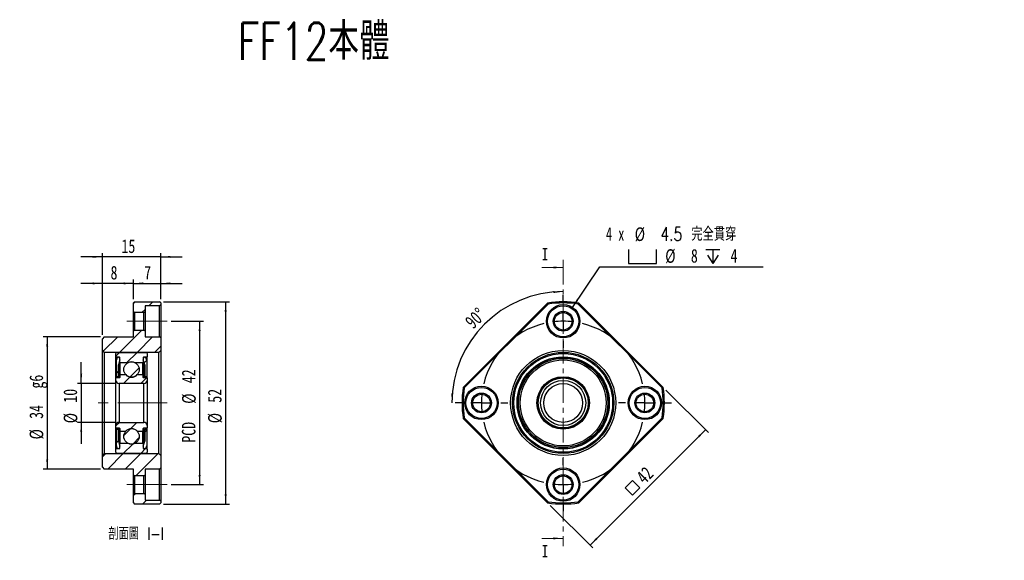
# Model space of a CAD drawing. Header units: millimetres. Extents: x 61 to 314, y 52 to 191.
import ezdxf

# ---------------------------------------------------------------- set-up
doc = ezdxf.new("R2010")
doc.units = ezdxf.units.MM
doc.linetypes.add('CENTER', pattern=[10.16, 6.35, -1.27, 1.27, -1.27])
doc.linetypes.add('CENTERX2', pattern=[20.32, 12.7, -2.54, 2.54, -2.54])
doc.layers.add('FORMAT', color=7, linetype='Continuous')
doc.styles.add('SLDTEXTSTYLE0', font='TXT', dxfattribs={"width": 0.75, "bigfont": 'bigfont'})
doc.styles.add('SLDTEXTSTYLE1', font='TXT', dxfattribs={"width": 0.75})
doc.styles.add('SLDTEXTSTYLE2', font='TXT', dxfattribs={"width": 0.666667})
doc.dimstyles.new('SLDDIMSTYLE0', dxfattribs={"dimtxt": 3.5, "dimasz": 2.5, "dimexe": 0, "dimexo": 0.0625, "dimgap": 0.875, "dimtad": 1, "dimdec": 4, "dimzin": 12, "dimdsep": 46, "dimtxsty": 'SLDTEXTSTYLE1', "dimsah": 1, "dimcen": 0.09, "dimazin": 3, "dimtfac": 1, "dimtofl": 0, "dimtmove": 0, "dimatfit": 3, "dimfxl": 1, "dimfrac": 2, "dimtolj": 1, "dimtzin": 12, "dimarcsym": 0})
doc.dimstyles.new('SLDDIMSTYLE1', dxfattribs={"dimtxt": 3.5, "dimasz": 2.5, "dimexe": 0, "dimexo": 0.0625, "dimgap": 0.875, "dimtad": 1, "dimrnd": 1e-09, "dimzin": 12, "dimdsep": 46, "dimtxsty": 'SLDTEXTSTYLE1', "dimsah": 1, "dimcen": 0.09, "dimadec": 0, "dimazin": 3, "dimtfac": 1, "dimtofl": 0, "dimtmove": 0, "dimatfit": 3, "dimfxl": 1, "dimfrac": 2, "dimtolj": 1, "dimtzin": 12, "dimarcsym": 0})
doc.dimstyles.new('SLDDIMSTYLE2', dxfattribs={"dimtxt": 3.5, "dimasz": 2.5, "dimexe": 0, "dimexo": 0.0625, "dimgap": 0.875, "dimtad": 0, "dimtih": 1, "dimtoh": 1, "dimdec": 1, "dimrnd": 1e-09, "dimzin": 12, "dimdsep": 46, "dimtxsty": 'SLDTEXTSTYLE1', "dimsah": 1, "dimcen": 0, "dimadec": 0, "dimazin": 3, "dimtfac": 1, "dimtofl": 0, "dimtmove": 0, "dimatfit": 3, "dimfxl": 1, "dimfrac": 2, "dimtolj": 1, "dimtzin": 12, "dimarcsym": 0})
doc.dimstyles.new('SLDDIMSTYLE3', dxfattribs={"dimtxt": 3.5, "dimasz": 2.5, "dimexe": 0, "dimexo": 0.0625, "dimgap": 0.875, "dimtad": 1, "dimrnd": 1e-09, "dimzin": 12, "dimdsep": 46, "dimtxsty": 'SLDTEXTSTYLE1', "dimsah": 1, "dimcen": 0.09, "dimadec": 0, "dimazin": 3, "dimtfac": 1, "dimtmove": 0, "dimatfit": 0, "dimfxl": 1, "dimfrac": 2, "dimtolj": 1, "dimtzin": 12, "dimarcsym": 0})

# ---------------------------------------------------------------- blocks, each defined once
blk = doc.blocks.new('_D')
at = {"layer": 'FORMAT', "color": 7}
blk.add_arc((201.03, 91.98), 28.62, 90, 180, dxfattribs=at)
for points in [[(201.03, 120.59), (198.52, 120.73), (198.54, 120.24)], [(172.41, 91.98), (172.77, 94.47), (172.27, 94.49)]]:
    blk.add_solid(points, dxfattribs=at)
at = {"layer": 'FORMAT', "color": 7, "insert": (175.46, 113.33), "char_height": 3.5, "attachment_point": 1, "rotation": 44.0676, "style": 'SLDTEXTSTYLE1'}
blk.add_mtext('90°', dxfattribs=at)
blk = doc.blocks.new('SW_SYMBOL_MOD_BOX')
at = {"layer": 'FORMAT', "color": 0}
for p, q in [((200, 200), (200, 800)), ((200, 800), (800, 800)), ((800, 800), (800, 200)), ((200, 200), (800, 200))]:
    blk.add_line(p, q, dxfattribs=at)
blk = doc.blocks.new('_D_1')
at = {"layer": 'FORMAT', "color": 7}
for p, q in [((227.42, 95.28), (238.33, 84.38)), ((237.62, 85.08), (207.92, 55.39)), ((197.72, 65.58), (208.63, 54.68))]:
    blk.add_line(p, q, dxfattribs=at)
for points in [[(237.62, 85.08), (235.67, 83.49), (236.03, 83.14)], [(207.92, 55.39), (209.86, 56.98), (209.51, 57.33)]]:
    blk.add_solid(points, dxfattribs=at)
at = {"layer": 'FORMAT', "color": 7, "xscale": 0.0044707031, "yscale": 0.0044707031, "zscale": 0.0044707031, "rotation": 45}
blk.add_blockref('SW_SYMBOL_MOD_BOX', (218.83, 66.98), dxfattribs=at)
at = {"layer": 'FORMAT', "color": 7, "insert": (219.48, 73.4), "char_height": 3.5, "attachment_point": 1, "rotation": 45, "style": 'SLDTEXTSTYLE1'}
blk.add_mtext('42', dxfattribs=at)
blk = doc.blocks.new('SW_SYMBOL_HOLE_SPOT')
at = {"layer": 'FORMAT', "color": 0}
for p, q in [((0, 875), (0, 75)), ((1600, 75), (1600, 875)), ((0, 75), (1600, 75))]:
    blk.add_line(p, q, dxfattribs=at)
blk = doc.blocks.new('SW_SYMBOL_HOLE_DEPTH')
at = {"layer": 'FORMAT', "color": 0}
for p, q in [((0, 875), (800, 875)), ((400, 875), (400, 75)), ((100, 555), (400, 75)), ((700, 555), (400, 75))]:
    blk.add_line(p, q, dxfattribs=at)
blk = doc.blocks.new('_D_2')
at = {"layer": 'FORMAT'}
for p, q in [((203.25, 116.3), (210.41, 127)), ((210.41, 127), (252.41, 127))]:
    blk.add_line(p, q, dxfattribs=at)
blk.add_solid([(203.25, 116.3), (204.85, 118.24), (204.43, 118.52)], dxfattribs=at)
at = {"layer": 'FORMAT', "xscale": 0.0044707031, "yscale": 0.0044707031, "zscale": 0.0044707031}
for name, p in [('SW_SYMBOL_HOLE_SPOT', (217.82, 127.48)), ('SW_SYMBOL_HOLE_DEPTH', (237.71, 127.48))]:
    blk.add_blockref(name, p, dxfattribs=at)
at = {"layer": 'FORMAT', "char_height": 3.5, "attachment_point": 1}
for s, insert, style in [('4 x', (212, 137.17), 'SLDTEXTSTYLE2'), ('%%c', (219.41, 137.12), 'SLDTEXTSTYLE1'), ('4.5 \\M+18AAE\\M+19153\\M+18AD1\\M+190FA', (226, 137.17), 'SLDTEXTSTYLE0'), ('%%c', (227.26, 131.51), 'SLDTEXTSTYLE1'), ('8', (233.85, 131.56), 'SLDTEXTSTYLE1'), ('4', (244.03, 131.56), 'SLDTEXTSTYLE1')]:
    blk.add_mtext(s, dxfattribs=dict(at, insert=insert, style=style))
blk = doc.blocks.new('SW_CENTERMARKSYMBOL_0')
at = {"layer": 'FORMAT', "color": 0}
for p, q in [((-21, 26), (-21, 27.8)), ((-21, 21), (-21, 23.5)), ((-21, 21), (-21, 18.5)), ((-21, 16), (-21, 14.2)), ((-47, 0), (-48.8, 0)), ((-42, 0), (-44.5, 0)), ((-42, 0), (-39.5, 0)), ((-37, 0), (-35.2, 0)), ((-5, 0), (-6.8, 0)), ((0, 0), (-2.5, 0)), ((0, 0), (2.5, 0)), ((5, 0), (6.8, 0)), ((-21, -16), (-21, -14.2)), ((-21, -21), (-21, -18.5)), ((-21, -21), (-21, -23.5)), ((-21, -26), (-21, -27.8))]:
    blk.add_line(p, q, dxfattribs=at)
for start, end in [(103.6419, 166.3581), (90, 96.8209), (83.1791, 90), (13.6419, 76.3581), (173.1791, 180), (180, 186.8209), (0, 6.8209), (353.1791, 0), (193.6419, 256.3581), (283.6419, 346.3581), (263.1791, 270), (270, 276.8209)]:
    blk.add_arc((-21, 0), 21, start, end, dxfattribs=at)
blk = doc.blocks.new('_D_3')
at = {"layer": 'FORMAT', "color": 7}
for p, q in [((77.16, 96.98), (77.16, 102.48)), ((85.89, 96.98), (76.16, 96.98)), ((77.16, 96.98), (77.16, 86.98)), ((85.89, 86.98), (76.16, 86.98)), ((77.16, 86.98), (77.16, 81.48))]:
    blk.add_line(p, q, dxfattribs=at)
for points in [[(77.16, 96.98), (77.41, 99.48), (76.91, 99.48)], [(77.16, 86.98), (76.91, 84.48), (77.41, 84.48)]]:
    blk.add_solid(points, dxfattribs=at)
at = {"layer": 'FORMAT', "color": 7, "char_height": 3.5, "attachment_point": 1, "rotation": 90, "style": 'SLDTEXTSTYLE1'}
for s, insert in [('10', (72.59, 92.03)), ('%%c', (72.65, 86.75))]:
    blk.add_mtext(s, dxfattribs=dict(at, insert=insert))
blk = doc.blocks.new('_D_4')
at = {"layer": 'FORMAT', "color": 7}
for p, q in [((82.09, 108.98), (67.42, 108.98)), ((68.42, 108.98), (68.42, 74.98)), ((82.09, 74.98), (67.42, 74.98))]:
    blk.add_line(p, q, dxfattribs=at)
for points in [[(68.42, 108.98), (68.17, 106.48), (68.67, 106.48)], [(68.42, 74.98), (68.67, 77.48), (68.17, 77.48)]]:
    blk.add_solid(points, dxfattribs=at)
at = {"layer": 'FORMAT', "color": 7, "char_height": 3.5, "attachment_point": 1, "rotation": 90, "style": 'SLDTEXTSTYLE1'}
for s, insert in [('g6', (63.85, 95.67)), ('34', (63.85, 87.88)), ('%%c', (63.9, 82.6))]:
    blk.add_mtext(s, dxfattribs=dict(at, insert=insert))
blk = doc.blocks.new('_D_5')
at = {"layer": 'FORMAT', "color": 7}
for p, q in [((90.59, 122.72), (85.09, 122.72)), ((90.59, 118.68), (90.59, 123.72)), ((90.59, 122.72), (97.59, 122.72)), ((97.59, 118.68), (97.59, 123.72)), ((97.59, 122.72), (103.09, 122.72))]:
    blk.add_line(p, q, dxfattribs=at)
for points in [[(90.59, 122.72), (88.09, 122.97), (88.09, 122.47)], [(97.59, 122.72), (100.09, 122.47), (100.09, 122.97)]]:
    blk.add_solid(points, dxfattribs=at)
at = {"layer": 'FORMAT', "color": 7, "insert": (93.34, 127.23), "char_height": 3.5, "attachment_point": 1, "style": 'SLDTEXTSTYLE1'}
blk.add_mtext('7', dxfattribs=at)
blk = doc.blocks.new('_D_6')
at = {"layer": 'FORMAT', "color": 7}
for p, q in [((82.59, 122.72), (77.09, 122.72)), ((82.59, 109.48), (82.59, 123.72)), ((90.59, 122.72), (82.59, 122.72)), ((90.59, 118.68), (90.59, 123.72)), ((90.59, 122.72), (96.09, 122.72))]:
    blk.add_line(p, q, dxfattribs=at)
for points in [[(82.59, 122.72), (80.09, 122.97), (80.09, 122.47)], [(90.59, 122.72), (93.09, 122.47), (93.09, 122.97)]]:
    blk.add_solid(points, dxfattribs=at)
at = {"layer": 'FORMAT', "color": 7, "insert": (84.69, 127.23), "char_height": 3.5, "attachment_point": 1, "style": 'SLDTEXTSTYLE1'}
blk.add_mtext('8', dxfattribs=at)
blk = doc.blocks.new('_D_7')
at = {"layer": 'FORMAT', "color": 7}
for p, q in [((82.59, 129.53), (77.09, 129.53)), ((82.59, 109.48), (82.59, 130.53)), ((97.59, 129.53), (82.59, 129.53)), ((97.59, 118.68), (97.59, 130.53)), ((97.59, 129.53), (103.09, 129.53))]:
    blk.add_line(p, q, dxfattribs=at)
for points in [[(82.59, 129.53), (80.09, 129.78), (80.09, 129.28)], [(97.59, 129.53), (100.09, 129.28), (100.09, 129.78)]]:
    blk.add_solid(points, dxfattribs=at)
at = {"layer": 'FORMAT', "color": 7, "insert": (87.5, 134.04), "char_height": 3.5, "attachment_point": 1, "style": 'SLDTEXTSTYLE1'}
blk.add_mtext('15', dxfattribs=at)
blk = doc.blocks.new('_D_8')
at = {"layer": 'FORMAT', "color": 7}
for p, q in [((100.29, 112.98), (108.59, 112.98)), ((107.59, 112.98), (107.59, 70.98)), ((100.29, 70.98), (108.59, 70.98))]:
    blk.add_line(p, q, dxfattribs=at)
for points in [[(107.59, 112.98), (107.34, 110.48), (107.84, 110.48)], [(107.59, 70.98), (107.84, 73.48), (107.34, 73.48)]]:
    blk.add_solid(points, dxfattribs=at)
at = {"layer": 'FORMAT', "color": 7, "char_height": 3.5, "attachment_point": 1, "rotation": 90, "style": 'SLDTEXTSTYLE1'}
for s, insert in [('42', (103.02, 97.04)), ('%%c', (103.07, 91.76)), ('PCD', (103.02, 81.74))]:
    blk.add_mtext(s, dxfattribs=dict(at, insert=insert))
blk = doc.blocks.new('_D_9')
at = {"layer": 'FORMAT', "color": 7}
for p, q in [((98.29, 117.98), (115.28, 117.98)), ((114.28, 117.98), (114.28, 65.98)), ((98.29, 65.98), (115.28, 65.98))]:
    blk.add_line(p, q, dxfattribs=at)
for points in [[(114.28, 117.98), (114.03, 115.48), (114.53, 115.48)], [(114.28, 65.98), (114.53, 68.48), (114.03, 68.48)]]:
    blk.add_solid(points, dxfattribs=at)
at = {"layer": 'FORMAT', "color": 7, "char_height": 3.5, "attachment_point": 1, "rotation": 90, "style": 'SLDTEXTSTYLE1'}
for s, insert in [('52', (109.71, 92.03)), ('%%c', (109.76, 86.75))]:
    blk.add_mtext(s, dxfattribs=dict(at, insert=insert))

msp = doc.modelspace()

# ---------------------------------------------------------------- hatches: boundary and pattern name
at = {"linetype": 'Continuous', "lineweight": 18}
h = msp.add_hatch(dxfattribs=at)
h.set_pattern_fill('ANSI31', style=0)
h.paths.add_polyline_path([(93.58571, 116.97841), (97.28571, 116.97841), (97.58571, 117.27841), (97.58571, 117.67841), (97.28571, 117.97841), (90.88571, 117.97841), (90.58571, 117.67841), (90.58571, 115.52841), (90.88571, 115.22841), (93.28571, 115.22841), (93.58571, 115.52841)], flags=0)
h = msp.add_hatch(dxfattribs=at)
h.set_pattern_fill('ANSI31', style=0)
h.paths.add_polyline_path([(83.08571, 104.97841), (97.08571, 104.97841), (97.58571, 105.47841), (97.58571, 108.67841), (97.28571, 108.97841), (93.58571, 108.97841), (93.58571, 110.42841), (93.28571, 110.72841), (90.88571, 110.72841), (90.58571, 110.42841), (90.58571, 108.97841), (83.08571, 108.97841), (82.58571, 108.47841), (82.58571, 105.47841)], flags=0)
h = msp.add_hatch(dxfattribs=at)
h.set_pattern_fill('ANSI31', style=0)
edge = h.paths.add_edge_path(flags=0)
edge.add_line((93.78571, 104.97841), (86.38571, 104.97841))
edge.add_arc((86.38571, 104.67841), 0.3, 90, 180)
edge.add_line((86.08571, 104.67841), (86.08571, 103.82841))
edge.add_arc((86.18571, 103.82841), 0.1, 180, 270)
edge.add_line((86.18571, 103.72841), (86.98571, 103.72841))
edge.add_arc((86.98571, 103.62841), 0.1, 0, 90, ccw=False)
edge.add_line((87.08571, 103.62841), (87.08571, 102.40341))
edge.add_arc((87.18571, 102.40341), 0.1, 180, 270)
edge.add_line((87.18571, 102.30341), (89.07874, 102.30341))
edge.add_arc((89.07874, 102.40341), 0.1, 270, 298.888416)
edge.add_arc((90.08571, 100.57841), 1.98438, 61.111584, 118.888416, ccw=False)
edge.add_arc((91.09268, 102.40341), 0.1, 241.111584, 270)
edge.add_line((91.09268, 102.30341), (92.98571, 102.30341))
edge.add_arc((92.98571, 102.40341), 0.1, 270, 360)
edge.add_line((93.08571, 102.40341), (93.08571, 103.62841))
edge.add_arc((93.18571, 103.62841), 0.1, 90, 180, ccw=False)
edge.add_line((93.18571, 103.72841), (93.98571, 103.72841))
edge.add_arc((93.98571, 103.82841), 0.1, 270, 360)
edge.add_line((94.08571, 103.82841), (94.08571, 104.67841))
edge.add_arc((93.78571, 104.67841), 0.3, 0, 90)
h = msp.add_hatch(dxfattribs=at)
h.set_pattern_fill('ANSI31', style=0)
edge = h.paths.add_edge_path(flags=0)
edge.add_arc((86.98571, 101.68728), 0.3, 164.3877143, 180, ccw=False)
edge.add_line((86.69678, 101.76802), (87.06726, 103.09385))
edge.add_arc((86.58571, 103.22841), 0.5, 344.3877143, 450)
edge.add_line((86.58571, 103.72841), (86.33571, 103.72841))
edge.add_arc((86.33571, 103.57841), 0.15, 90, 302.5789704)
edge.add_arc((86.68571, 103.03069), 0.5, 122.5789704, 180)
edge.add_line((86.18571, 103.03069), (86.18571, 98.71341))
edge.add_line((86.18571, 98.71341), (86.68571, 98.71341))
edge.add_line((86.68571, 98.71341), (86.68571, 101.68728))
h = msp.add_hatch(dxfattribs=at)
h.set_pattern_fill('ANSI31', style=0)
edge = h.paths.add_edge_path(flags=0)
edge.add_arc((90.08571, 100.57841), 1.98438, 0, 360)
h = msp.add_hatch(dxfattribs=at)
h.set_pattern_fill('ANSI31', style=0)
edge = h.paths.add_edge_path(flags=0)
edge.add_arc((93.18571, 101.68728), 0.3, 0, 15.6122857, ccw=False)
edge.add_line((93.48571, 101.68728), (93.48571, 98.71341))
edge.add_line((93.48571, 98.71341), (93.98571, 98.71341))
edge.add_line((93.98571, 98.71341), (93.98571, 103.03069))
edge.add_arc((93.48571, 103.03069), 0.5, 0, 57.4210296)
edge.add_arc((93.83571, 103.57841), 0.15, 237.4210296, 450)
edge.add_line((93.83571, 103.72841), (93.58571, 103.72841))
edge.add_arc((93.58571, 103.22841), 0.5, 90, 195.6122857)
edge.add_line((93.10416, 103.09385), (93.47464, 101.76802))
h = msp.add_hatch(dxfattribs=at)
h.set_pattern_fill('ANSI31', style=0)
edge = h.paths.add_edge_path(flags=0)
edge.add_arc((86.18571, 98.40341), 0.1, 90, 180)
edge.add_line((86.08571, 98.40341), (86.08571, 97.77841))
edge.add_arc((86.88571, 97.77841), 0.8, 180, 270)
edge.add_line((86.88571, 96.97841), (93.28571, 96.97841))
edge.add_arc((93.28571, 97.77841), 0.8, 270, 360)
edge.add_line((94.08571, 97.77841), (94.08571, 98.40341))
edge.add_arc((93.98571, 98.40341), 0.1, 0, 90)
edge.add_line((93.98571, 98.50341), (93.13571, 98.50341))
edge.add_arc((93.13571, 98.60341), 0.1, 180, 270, ccw=False)
edge.add_line((93.03571, 98.60341), (93.03571, 99.20341))
edge.add_arc((92.93571, 99.20341), 0.1, 0, 90)
edge.add_line((92.93571, 99.30341), (91.65223, 99.30341))
edge.add_arc((91.65223, 99.20341), 0.1, 90, 138.7252775)
edge.add_arc((90.08571, 100.57841), 1.98438, 221.2747225, 318.7252775, ccw=False)
edge.add_arc((88.51919, 99.20341), 0.1, 41.2747225, 90)
edge.add_line((88.51919, 99.30341), (87.23571, 99.30341))
edge.add_arc((87.23571, 99.20341), 0.1, 90, 180)
edge.add_line((87.13571, 99.20341), (87.13571, 98.60341))
edge.add_arc((87.03571, 98.60341), 0.1, 270, 360, ccw=False)
edge.add_line((87.03571, 98.50341), (86.18571, 98.50341))
h = msp.add_hatch(dxfattribs=at)
h.set_pattern_fill('ANSI31', style=0)
edge = h.paths.add_edge_path(flags=0)
edge.add_arc((86.18571, 85.55341), 0.1, 180, 270)
edge.add_line((86.18571, 85.45341), (87.03571, 85.45341))
edge.add_arc((87.03571, 85.35341), 0.1, 0, 90, ccw=False)
edge.add_line((87.13571, 85.35341), (87.13571, 84.75341))
edge.add_arc((87.23571, 84.75341), 0.1, 180, 270)
edge.add_line((87.23571, 84.65341), (88.51919, 84.65341))
edge.add_arc((88.51919, 84.75341), 0.1, 270, 318.7252775)
edge.add_arc((90.08571, 83.37841), 1.98438, 41.2747225, 138.7252775, ccw=False)
edge.add_arc((91.65223, 84.75341), 0.1, 221.2747225, 270)
edge.add_line((91.65223, 84.65341), (92.93571, 84.65341))
edge.add_arc((92.93571, 84.75341), 0.1, 270, 360)
edge.add_line((93.03571, 84.75341), (93.03571, 85.35341))
edge.add_arc((93.13571, 85.35341), 0.1, 90, 180, ccw=False)
edge.add_line((93.13571, 85.45341), (93.98571, 85.45341))
edge.add_arc((93.98571, 85.55341), 0.1, 270, 360)
edge.add_line((94.08571, 85.55341), (94.08571, 86.17841))
edge.add_arc((93.28571, 86.17841), 0.8, 0, 90)
edge.add_line((93.28571, 86.97841), (86.88571, 86.97841))
edge.add_arc((86.88571, 86.17841), 0.8, 90, 180)
edge.add_line((86.08571, 86.17841), (86.08571, 85.55341))
h = msp.add_hatch(dxfattribs=at)
h.set_pattern_fill('ANSI31', style=0)
edge = h.paths.add_edge_path(flags=0)
edge.add_arc((86.98571, 82.26954), 0.3, 180, 195.6122857, ccw=False)
edge.add_line((86.68571, 82.26954), (86.68571, 85.24341))
edge.add_line((86.68571, 85.24341), (86.18571, 85.24341))
edge.add_line((86.18571, 85.24341), (86.18571, 80.92613))
edge.add_arc((86.68571, 80.92613), 0.5, 180, 237.4210296)
edge.add_arc((86.33571, 80.37841), 0.15, 57.4210296, 270)
edge.add_line((86.33571, 80.22841), (86.58571, 80.22841))
edge.add_arc((86.58571, 80.72841), 0.5, 270, 375.6122857)
edge.add_line((87.06726, 80.86297), (86.69678, 82.1888))
h = msp.add_hatch(dxfattribs=at)
h.set_pattern_fill('ANSI31', style=0)
edge = h.paths.add_edge_path(flags=0)
edge.add_arc((90.08571, 83.37841), 1.98438, 0, 360)
h = msp.add_hatch(dxfattribs=at)
h.set_pattern_fill('ANSI31', style=0)
edge = h.paths.add_edge_path(flags=0)
edge.add_arc((93.18571, 82.26954), 0.3, -15.6122857, 0, ccw=False)
edge.add_line((93.47464, 82.1888), (93.10416, 80.86297))
edge.add_arc((93.58571, 80.72841), 0.5, 164.3877143, 270)
edge.add_line((93.58571, 80.22841), (93.83571, 80.22841))
edge.add_arc((93.83571, 80.37841), 0.15, 270, 482.5789704)
edge.add_arc((93.48571, 80.92613), 0.5, 302.5789704, 360)
edge.add_line((93.98571, 80.92613), (93.98571, 85.24341))
edge.add_line((93.98571, 85.24341), (93.48571, 85.24341))
edge.add_line((93.48571, 85.24341), (93.48571, 82.26954))
h = msp.add_hatch(dxfattribs=at)
h.set_pattern_fill('ANSI31', style=0)
edge = h.paths.add_edge_path(flags=0)
edge.add_line((86.08571, 80.12841), (86.08571, 79.27841))
edge.add_arc((86.38571, 79.27841), 0.3, 180, 270)
edge.add_line((86.38571, 78.97841), (93.78571, 78.97841))
edge.add_arc((93.78571, 79.27841), 0.3, 270, 360)
edge.add_line((94.08571, 79.27841), (94.08571, 80.12841))
edge.add_arc((93.98571, 80.12841), 0.1, 0, 90)
edge.add_line((93.98571, 80.22841), (93.18571, 80.22841))
edge.add_arc((93.18571, 80.32841), 0.1, 180, 270, ccw=False)
edge.add_line((93.08571, 80.32841), (93.08571, 81.55341))
edge.add_arc((92.98571, 81.55341), 0.1, 0, 90)
edge.add_line((92.98571, 81.65341), (91.09268, 81.65341))
edge.add_arc((91.09268, 81.55341), 0.1, 90, 118.888416)
edge.add_arc((90.08571, 83.37841), 1.98438, 241.111584, 298.888416, ccw=False)
edge.add_arc((89.07874, 81.55341), 0.1, 61.111584, 90)
edge.add_line((89.07874, 81.65341), (87.18571, 81.65341))
edge.add_arc((87.18571, 81.55341), 0.1, 90, 180)
edge.add_line((87.08571, 81.55341), (87.08571, 80.32841))
edge.add_arc((86.98571, 80.32841), 0.1, 270, 360, ccw=False)
edge.add_line((86.98571, 80.22841), (86.18571, 80.22841))
edge.add_arc((86.18571, 80.12841), 0.1, 90, 180)
h = msp.add_hatch(dxfattribs=at)
h.set_pattern_fill('ANSI31', style=0)
h.paths.add_polyline_path([(97.58571, 75.27841), (97.58571, 78.47841), (97.08571, 78.97841), (83.08571, 78.97841), (82.58571, 78.47841), (82.58571, 75.47841), (83.08571, 74.97841), (90.58571, 74.97841), (90.58571, 73.52841), (90.88571, 73.22841), (93.28571, 73.22841), (93.58571, 73.52841), (93.58571, 74.97841), (97.28571, 74.97841)], flags=0)
h = msp.add_hatch(dxfattribs=at)
h.set_pattern_fill('ANSI31', style=0)
h.paths.add_polyline_path([(97.58571, 66.27841), (97.58571, 66.67841), (97.28571, 66.97841), (93.58571, 66.97841), (93.58571, 68.42841), (93.28571, 68.72841), (90.88571, 68.72841), (90.58571, 68.42841), (90.58571, 66.27841), (90.88571, 65.97841), (97.28571, 65.97841)], flags=0)

# ---------------------------------------------------------------- linework, layer by layer
at = {"color": 7, "linetype": 'Continuous', "lineweight": 18}
for p, q in [((195.52555, 126.80453), (201.02555, 126.80453)), ((195.52555, 57.15229), (201.02555, 57.15229))]:
    msp.add_line(p, q, dxfattribs=at)
at = {"color": 7, "linetype": 'CENTER', "lineweight": 18}
msp.add_line((201.02555, 128.80453), (201.02555, 55.15229), dxfattribs=at)
at = {"color": 7, "linetype": 'Continuous', "lineweight": 25}
for p, q in [((90.88571, 117.97841), (90.58571, 117.67841)), ((90.58571, 115.52841), (90.58571, 117.67841)), ((90.88571, 117.97841), (97.28571, 117.97841)), ((97.28571, 116.97841), (93.58571, 116.97841)), ((93.58571, 116.97841), (93.58571, 115.52841)), ((97.58571, 117.67841), (97.28571, 117.97841)), ((97.28571, 116.97841), (97.58571, 117.27841)), ((97.28571, 108.97841), (97.28571, 116.97841)), ((97.58571, 117.67841), (97.58571, 117.27841)), ((97.58571, 117.27841), (97.58571, 108.67841)), ((175.33657, 95.98791), (197.01605, 117.6674)), ((197.15877, 117.38585), (175.61811, 95.84519)), ((197.01605, 117.6674), (197.15877, 117.38585)), ((204.89233, 117.38585), (205.03505, 117.6674)), ((226.43299, 95.84519), (204.89233, 117.38585)), ((205.03505, 117.6674), (226.71454, 95.98791)), ((90.58571, 115.52841), (90.88571, 115.22841)), ((90.58571, 110.42841), (90.58571, 115.52841)), ((90.88571, 115.22841), (90.88571, 110.72841)), ((93.28571, 115.22841), (90.88571, 115.22841)), ((93.28571, 115.22841), (93.58571, 115.52841)), ((93.28571, 110.72841), (93.28571, 115.22841)), ((93.58571, 115.52841), (93.58571, 110.42841)), ((83.08571, 108.97841), (82.58571, 108.47841)), ((83.08571, 108.97841), (90.58571, 108.97841)), ((90.88571, 110.72841), (90.58571, 110.42841)), ((90.58571, 108.97841), (90.58571, 110.42841)), ((90.88571, 110.72841), (93.28571, 110.72841)), ((93.58571, 110.42841), (93.28571, 110.72841)), ((93.58571, 110.42841), (93.58571, 108.97841)), ((93.58571, 108.97841), (97.28571, 108.97841)), ((97.58571, 108.67841), (97.28571, 108.97841)), ((82.58571, 105.47841), (82.58571, 108.47841)), ((97.58571, 108.67841), (97.58571, 105.47841)), ((82.58571, 105.47841), (83.08571, 104.97841)), ((82.58571, 78.47841), (82.58571, 105.47841)), ((83.08571, 104.97841), (83.08571, 78.97841)), ((97.08571, 104.97841), (83.08571, 104.97841)), ((86.08571, 103.82841), (86.08571, 104.67841)), ((86.08571, 98.40341), (86.08571, 103.82841)), ((86.38571, 104.97841), (93.78571, 104.97841)), ((94.08571, 104.67841), (94.08571, 103.82841)), ((94.08571, 98.40341), (94.08571, 103.82841)), ((97.08571, 104.97841), (97.58571, 105.47841)), ((97.08571, 78.97841), (97.08571, 104.97841)), ((97.58571, 105.47841), (97.58571, 78.47841)), ((86.98571, 103.72841), (86.18571, 103.72841)), ((86.18571, 103.57841), (86.18571, 103.03069)), ((86.18571, 98.71341), (86.18571, 103.03069)), ((86.33571, 103.72841), (86.58571, 103.72841)), ((86.68571, 101.68728), (86.68571, 98.71341)), ((87.06726, 103.09385), (86.69678, 101.76802)), ((87.08571, 102.40341), (87.08571, 103.62841)), ((87.08571, 98.51681), (87.08571, 102.40341)), ((89.07874, 102.30341), (87.18571, 102.30341)), ((92.98571, 102.30341), (91.09268, 102.30341)), ((93.08571, 103.62841), (93.08571, 102.40341)), ((93.08571, 98.51681), (93.08571, 102.40341)), ((93.47464, 101.76802), (93.10416, 103.09385)), ((93.98571, 103.72841), (93.18571, 103.72841)), ((93.48571, 98.71341), (93.48571, 101.68728)), ((93.58571, 103.72841), (93.83571, 103.72841)), ((93.98571, 103.03069), (93.98571, 103.57841)), ((93.98571, 103.03069), (93.98571, 98.71341)), ((86.68571, 98.71341), (86.18571, 98.71341)), ((86.18571, 98.50341), (86.18571, 98.71341)), ((86.68571, 98.50341), (86.68571, 98.71341)), ((87.13571, 98.60341), (87.13571, 99.20341)), ((87.23571, 99.30341), (88.51919, 99.30341)), ((91.65223, 99.30341), (92.93571, 99.30341)), ((93.03571, 99.20341), (93.03571, 98.60341)), ((93.98571, 98.71341), (93.48571, 98.71341)), ((93.48571, 98.71341), (93.48571, 98.50341)), ((93.98571, 98.71341), (93.98571, 98.50341)), ((86.08571, 97.77841), (86.08571, 98.40341)), ((86.08571, 86.17841), (86.08571, 97.77841)), ((86.18571, 98.50341), (87.03571, 98.50341)), ((86.88571, 96.97841), (86.88571, 86.97841)), ((93.28571, 96.97841), (86.88571, 96.97841)), ((93.13571, 98.50341), (93.98571, 98.50341)), ((93.28571, 86.97841), (93.28571, 96.97841)), ((94.08571, 98.40341), (94.08571, 97.77841)), ((94.08571, 97.77841), (94.08571, 86.17841)), ((175.33657, 95.98791), (175.61811, 95.84519)), ((226.43299, 95.84519), (226.71454, 95.98791)), ((86.08571, 85.55341), (86.08571, 86.17841)), ((86.88571, 86.97841), (93.28571, 86.97841)), ((94.08571, 86.17841), (94.08571, 85.55341)), ((175.33657, 87.96891), (175.61811, 88.11163)), ((197.01605, 66.28943), (175.33657, 87.96891)), ((175.61811, 88.11163), (197.15877, 66.57097)), ((204.89233, 66.57097), (226.43299, 88.11163)), ((226.71454, 87.96891), (205.03505, 66.28943)), ((226.43299, 88.11163), (226.71454, 87.96891)), ((86.08571, 80.12841), (86.08571, 85.55341)), ((86.18571, 85.24341), (86.18571, 85.45341)), ((87.03571, 85.45341), (86.18571, 85.45341)), ((86.18571, 85.24341), (86.68571, 85.24341)), ((86.18571, 80.92613), (86.18571, 85.24341)), ((86.68571, 85.24341), (86.68571, 85.45341)), ((86.68571, 85.24341), (86.68571, 82.26954)), ((87.08571, 81.55341), (87.08571, 85.44001)), ((87.13571, 84.75341), (87.13571, 85.35341)), ((88.51919, 84.65341), (87.23571, 84.65341)), ((92.93571, 84.65341), (91.65223, 84.65341)), ((93.03571, 85.35341), (93.03571, 84.75341)), ((93.08571, 81.55341), (93.08571, 85.44001)), ((93.98571, 85.45341), (93.13571, 85.45341)), ((93.48571, 85.45341), (93.48571, 85.24341)), ((93.48571, 85.24341), (93.98571, 85.24341)), ((93.48571, 82.26954), (93.48571, 85.24341)), ((93.98571, 85.45341), (93.98571, 85.24341)), ((93.98571, 85.24341), (93.98571, 80.92613)), ((94.08571, 80.12841), (94.08571, 85.55341)), ((86.69678, 82.1888), (87.06726, 80.86297)), ((87.08571, 80.32841), (87.08571, 81.55341)), ((87.18571, 81.65341), (89.07874, 81.65341)), ((91.09268, 81.65341), (92.98571, 81.65341)), ((93.08571, 81.55341), (93.08571, 80.32841)), ((93.10416, 80.86297), (93.47464, 82.1888)), ((83.08571, 78.97841), (82.58571, 78.47841)), ((82.58571, 75.47841), (82.58571, 78.47841)), ((83.08571, 78.97841), (97.08571, 78.97841)), ((86.08571, 79.27841), (86.08571, 80.12841)), ((86.18571, 80.92613), (86.18571, 80.37841)), ((86.18571, 80.22841), (86.98571, 80.22841)), ((86.58571, 80.22841), (86.33571, 80.22841)), ((93.78571, 78.97841), (86.38571, 78.97841)), ((93.18571, 80.22841), (93.98571, 80.22841)), ((93.83571, 80.22841), (93.58571, 80.22841)), ((93.98571, 80.37841), (93.98571, 80.92613)), ((94.08571, 80.12841), (94.08571, 79.27841)), ((97.58571, 78.47841), (97.08571, 78.97841)), ((97.58571, 78.47841), (97.58571, 75.27841)), ((82.58571, 75.47841), (83.08571, 74.97841)), ((90.58571, 74.97841), (83.08571, 74.97841)), ((90.58571, 73.52841), (90.58571, 74.97841)), ((90.58571, 73.52841), (90.88571, 73.22841)), ((90.58571, 68.42841), (90.58571, 73.52841)), ((93.28571, 73.22841), (93.58571, 73.52841)), ((97.28571, 74.97841), (93.58571, 74.97841)), ((93.58571, 74.97841), (93.58571, 73.52841)), ((93.58571, 73.52841), (93.58571, 68.42841)), ((97.28571, 74.97841), (97.58571, 75.27841)), ((97.28571, 66.97841), (97.28571, 74.97841)), ((97.58571, 75.27841), (97.58571, 66.67841)), ((93.28571, 73.22841), (90.88571, 73.22841)), ((90.88571, 73.22841), (90.88571, 68.72841)), ((93.28571, 68.72841), (93.28571, 73.22841)), ((90.88571, 68.72841), (90.58571, 68.42841)), ((90.58571, 66.27841), (90.58571, 68.42841)), ((90.88571, 68.72841), (93.28571, 68.72841)), ((93.58571, 68.42841), (93.28571, 68.72841)), ((93.58571, 68.42841), (93.58571, 66.97841)), ((90.58571, 66.27841), (90.88571, 65.97841)), ((97.28571, 65.97841), (90.88571, 65.97841)), ((93.58571, 66.97841), (97.28571, 66.97841)), ((97.58571, 66.67841), (97.28571, 66.97841)), ((97.28571, 65.97841), (97.58571, 66.27841)), ((97.58571, 66.67841), (97.58571, 66.27841)), ((197.01605, 66.28943), (197.15877, 66.57097)), ((204.89233, 66.57097), (205.03505, 66.28943))]:
    msp.add_line(p, q, dxfattribs=at)
at = {"color": 8, "linetype": 'Continuous', "lineweight": 25}
for p, q in [((86.18571, 103.57841), (86.18571, 103.72841)), ((86.69678, 98.50341), (86.69678, 101.76802)), ((86.98571, 103.52841), (86.98571, 103.72841)), ((87.06726, 98.50852), (87.06726, 103.09385)), ((87.18571, 99.29001), (87.18571, 102.30341)), ((89.07874, 102.28831), (89.07874, 102.30341)), ((91.09268, 102.28831), (91.09268, 102.30341)), ((92.98571, 99.29001), (92.98571, 102.30341)), ((93.10416, 103.09385), (93.10416, 98.50852)), ((93.18571, 103.52841), (93.18571, 103.72841)), ((93.47464, 101.76802), (93.47464, 98.50341)), ((93.98571, 103.57841), (93.98571, 103.72841)), ((86.69678, 82.1888), (86.69678, 85.45341)), ((87.06726, 80.86297), (87.06726, 85.4483)), ((87.18571, 81.65341), (87.18571, 84.66681)), ((92.98571, 81.65341), (92.98571, 84.66681)), ((93.10416, 85.4483), (93.10416, 80.86297)), ((93.47464, 85.45341), (93.47464, 82.1888)), ((89.07874, 81.65341), (89.07874, 81.66851)), ((91.09268, 81.65341), (91.09268, 81.66851)), ((86.18571, 80.22841), (86.18571, 80.37841)), ((86.98571, 80.22841), (86.98571, 80.42841)), ((93.18571, 80.22841), (93.18571, 80.42841)), ((93.98571, 80.22841), (93.98571, 80.37841))]:
    msp.add_line(p, q, dxfattribs=at)
at = {"color": 7, "linetype": 'Continuous', "lineweight": 25}
for centre, radius in [((201.02555, 112.97841), 4.3), ((201.02555, 112.97841), 4), ((201.02555, 112.97841), 2.55), ((201.02555, 112.97841), 2.25), ((201.02555, 91.97841), 13.5), ((201.02555, 91.97841), 13), ((201.02555, 91.97841), 12.7), ((201.02555, 91.97841), 11.85), ((90.08571, 100.57841), 1.98438), ((201.02555, 91.97841), 11.75), ((201.02555, 91.97841), 11.45), ((201.02555, 91.97841), 11.05228), ((201.02555, 91.97841), 6.735), ((180.02555, 91.97841), 4.3), ((201.02555, 91.97841), 6.625), ((201.02555, 91.97841), 6.525), ((201.02555, 91.97841), 6.425), ((201.02555, 91.97841), 5.8), ((201.02555, 91.97841), 5), ((222.02555, 91.97841), 4.3), ((180.02555, 91.97841), 4), ((180.02555, 91.97841), 2.55), ((180.02555, 91.97841), 2.25), ((222.02555, 91.97841), 4), ((222.02555, 91.97841), 2.55), ((222.02555, 91.97841), 2.25), ((90.08571, 83.37841), 1.98438), ((201.02555, 70.97841), 4.3), ((201.02555, 70.97841), 4), ((201.02555, 70.97841), 2.55), ((201.02555, 70.97841), 2.25)]:
    msp.add_circle(centre, radius, dxfattribs=at)
for centre, radius, start, end in [((201.02555, 91.97841), 26, 81.1289275, 98.8710725), ((201.02555, 91.97841), 25.7, 81.3465078, 98.6534922), ((86.38571, 104.67841), 0.3, 90, 180), ((86.18571, 103.82841), 0.1, 180, 270), ((93.78571, 104.67841), 0.3, 0, 90), ((93.98571, 103.82841), 0.1, 270, 0), ((86.33571, 103.57841), 0.15, 90, 302.5789704), ((86.68571, 103.03069), 0.5, 122.5789704, 180), ((86.58571, 103.22841), 0.5, 344.3877143, 90), ((86.98571, 101.68728), 0.3, 164.3877143, 180), ((86.98571, 103.62841), 0.1, 0, 90), ((87.18571, 102.40341), 0.1, 180, 270), ((89.07874, 102.40341), 0.1, 270, 298.888416), ((90.08571, 100.57841), 1.98437, 61.111584, 118.888416), ((91.09268, 102.40341), 0.1, 241.111584, 270), ((92.98571, 102.40341), 0.1, 270, 0), ((93.58571, 103.22841), 0.5, 90, 195.6122857), ((93.18571, 103.62841), 0.1, 90, 180), ((93.18571, 101.68728), 0.3, 0, 15.6122857), ((93.83571, 103.57841), 0.15, 237.4210296, 90), ((93.48571, 103.03069), 0.5, 0, 57.4210296), ((201.02555, 91.97841), 11.75, 43.8817111, 191.3385131), ((87.23571, 99.20341), 0.1, 90, 180), ((88.51919, 99.20341), 0.1, 41.2747225, 90), ((90.08571, 100.57841), 1.98438, 221.2747225, 318.7252775), ((91.65223, 99.20341), 0.1, 90, 138.7252775), ((92.93571, 99.20341), 0.1, 0, 90), ((86.18571, 98.40341), 0.1, 90, 180), ((86.88571, 97.77841), 0.8, 180, 270), ((87.03571, 98.60341), 0.1, 270, 0), ((93.13571, 98.60341), 0.1, 180, 270), ((93.28571, 97.77841), 0.8, 270, 0), ((93.98571, 98.40341), 0.1, 0, 90), ((201.02555, 91.97841), 26, 171.1289275, 188.8710725), ((201.02555, 91.97841), 25.7, 171.3465078, 188.6534922), ((201.02555, 91.97841), 25.7, 351.3465078, 8.6534922), ((201.02555, 91.97841), 26, 351.1289275, 8.8710725), ((201.02555, 91.97841), 11.75, 191.3385131, 223.6716083), ((86.88571, 86.17841), 0.8, 90, 180), ((93.28571, 86.17841), 0.8, 360, 90), ((86.18571, 85.55341), 0.1, 180, 270), ((87.03571, 85.35341), 0.1, 0, 90), ((87.23571, 84.75341), 0.1, 180, 270), ((88.51919, 84.75341), 0.1, 270, 318.7252775), ((90.08571, 83.37841), 1.98438, 41.2747225, 138.7252775), ((91.65223, 84.75341), 0.1, 221.2747225, 270), ((92.93571, 84.75341), 0.1, 270, 0), ((93.13571, 85.35341), 0.1, 90, 180), ((93.98571, 85.55341), 0.1, 270, 360), ((86.98571, 82.26954), 0.3, 180, 195.6122857), ((87.18571, 81.55341), 0.1, 90, 180), ((89.07874, 81.55341), 0.1, 61.111584, 90), ((90.08571, 83.37841), 1.98437, 241.111584, 298.888416), ((91.09268, 81.55341), 0.1, 90, 118.888416), ((92.98571, 81.55341), 0.1, 0, 90), ((93.18571, 82.26954), 0.3, 344.3877143, 0), ((86.18571, 80.12841), 0.1, 90, 180), ((86.38571, 79.27841), 0.3, 180, 270), ((86.68571, 80.92613), 0.5, 180, 237.4210296), ((86.33571, 80.37841), 0.15, 57.4210296, 270), ((86.58571, 80.72841), 0.5, 270, 15.6122857), ((86.98571, 80.32841), 0.1, 270, 0), ((93.58571, 80.72841), 0.5, 164.3877143, 270), ((93.18571, 80.32841), 0.1, 180, 270), ((93.48571, 80.92613), 0.5, 302.5789704, 0), ((93.83571, 80.37841), 0.15, 270, 122.5789704), ((93.78571, 79.27841), 0.3, 270, 0), ((93.98571, 80.12841), 0.1, 0, 90), ((201.02555, 91.97841), 26, 261.1289275, 278.8710725), ((201.02555, 91.97841), 25.7, 261.3465078, 278.6534922)]:
    msp.add_arc(centre, radius, start, end, dxfattribs=at)
at = {"color": 7, "linetype": 'Continuous', "lineweight": 18}
for points in [[(201.02555, 126.80453), (198.52555, 127.05453), (198.52555, 126.55453)], [(201.02555, 57.15229), (198.52555, 57.40229), (198.52555, 56.90229)]]:
    msp.add_solid(points, dxfattribs=at)
at = {"layer": 'FORMAT', "color": 7, "linetype": 'CENTERX2', "lineweight": 18}
for p, q in [((88.88571, 112.97841), (99.28571, 112.97841)), ((99.28571, 91.97841), (80.95436, 91.97841)), ((88.88571, 70.97841), (99.28571, 70.97841))]:
    msp.add_line(p, q, dxfattribs=at)

# ---------------------------------------------------------------- block references
at = {"layer": 'FORMAT', "color": 7}
msp.add_blockref('SW_CENTERMARKSYMBOL_0', (222.02555, 91.97841), dxfattribs=at)

# ---------------------------------------------------------------- texts
at = {"color": 7, "linetype": 'Continuous', "char_height": 3.175, "attachment_point": 1, "style": 'SLDTEXTSTYLE1'}
for insert in [(195.52555, 131.84593), (195.52555, 55.4735)]:
    msp.add_mtext('I', dxfattribs=dict(at, insert=insert))
at = {"layer": 'FORMAT', "color": 7, "insert": (117.41512, 189.73297), "char_height": 9.525, "attachment_point": 1, "style": 'SLDTEXTSTYLE0'}
msp.add_mtext('FF12\\M+1967B\\M+1E993', dxfattribs=at)
at = {"layer": 'FORMAT', "insert": (91.26271, 59.97862), "char_height": 3.175, "attachment_point": 2, "style": 'SLDTEXTSTYLE0'}
msp.add_mtext('\\M+19655\\M+196CA\\M+19AA4 I-I', dxfattribs=at)

# ---------------------------------------------------------------- dimensions: what is measured, and where the dimension line sits
at = {"layer": 'FORMAT'}
dim = msp.add_diameter_dim_2p(p1=(198.80004, 109.6547), p2=(203.25107, 116.30213), text='4 x <> 完全貫穿\\P{\\fGDT;v}%%c 8 {\\fGDT;x} 4\\P', dimstyle='SLDDIMSTYLE2', dxfattribs=at)
dim.commit()
dim.dimension.update_dxf_attribs({"geometry": '_D_2', "text_midpoint": (232.20482, 132.60712), "dimtype": 163})
at = {"layer": 'FORMAT', "color": 7}
for base, p1, p2, picture, middle in [((82.58571, 129.52765), (97.58571, 117.67841), (82.58571, 108.47841), '_D_7', (90.08571, 129.52765)), ((82.58571, 122.71501), (90.58571, 117.67841), (82.58571, 108.47841), '_D_6', (85.97987, 122.71501)), ((97.58571, 122.71501), (90.58571, 117.67841), (97.58571, 117.67841), '_D_5', (94.62888, 122.71501))]:
    dim = msp.add_linear_dim(base=base, p1=p1, p2=p2, dimstyle='SLDDIMSTYLE3', dxfattribs=at)
    dim.commit()
    dim.dimension.update_dxf_attribs({"geometry": picture, "text_midpoint": middle, "dimtype": 160})
dim = msp.add_angular_dim_2l(base=(180.79149, 112.21248), line1=((201.02555, 128.80453), (201.02555, 55.15229)), line2=((186.82555, 91.97841), (173.22555, 91.97841)), dimstyle='SLDDIMSTYLE0', dxfattribs=at)
dim.commit()
dim.dimension.update_dxf_attribs({"geometry": '_D', "text_midpoint": (181.12343, 112.53906), "dimtype": 162})
for base, p1, p2, angle, text, dimstyle, picture, middle in [((114.27621, 65.97841), (97.28571, 117.97841), (97.28571, 65.97841), 90, '%%c<>', 'SLDDIMSTYLE1', '_D_9', (114.27621, 91.97841)), ((107.58571, 70.97841), (99.28571, 112.97841), (99.28571, 70.97841), 90, 'PCD%%c<>', 'SLDDIMSTYLE1', '_D_8', (107.58571, 91.97841)), ((68.41588, 74.97841), (83.08571, 108.97841), (83.08571, 74.97841), 90, '%%c<>  g6', 'SLDDIMSTYLE1', '_D_4', (68.41588, 91.97841)), ((77.15704, 86.97841), (86.88571, 96.97841), (86.88571, 86.97841), 90, '%%c<>', 'SLDDIMSTYLE3', '_D_3', (77.15704, 91.97841)), ((207.9201, 55.38538), (226.71454, 95.98791), (197.01605, 66.28943), 45, '{\\fGDT;o}<>', 'SLDDIMSTYLE1', '_D_1', (222.76935, 70.23462))]:
    dim = msp.add_linear_dim(base=base, p1=p1, p2=p2, angle=angle, text=text, dimstyle=dimstyle, dxfattribs=at)
    dim.commit()
    dim.dimension.update_dxf_attribs({"geometry": picture, "text_midpoint": middle, "dimtype": 160})

doc.saveas('drawing.dxf')
